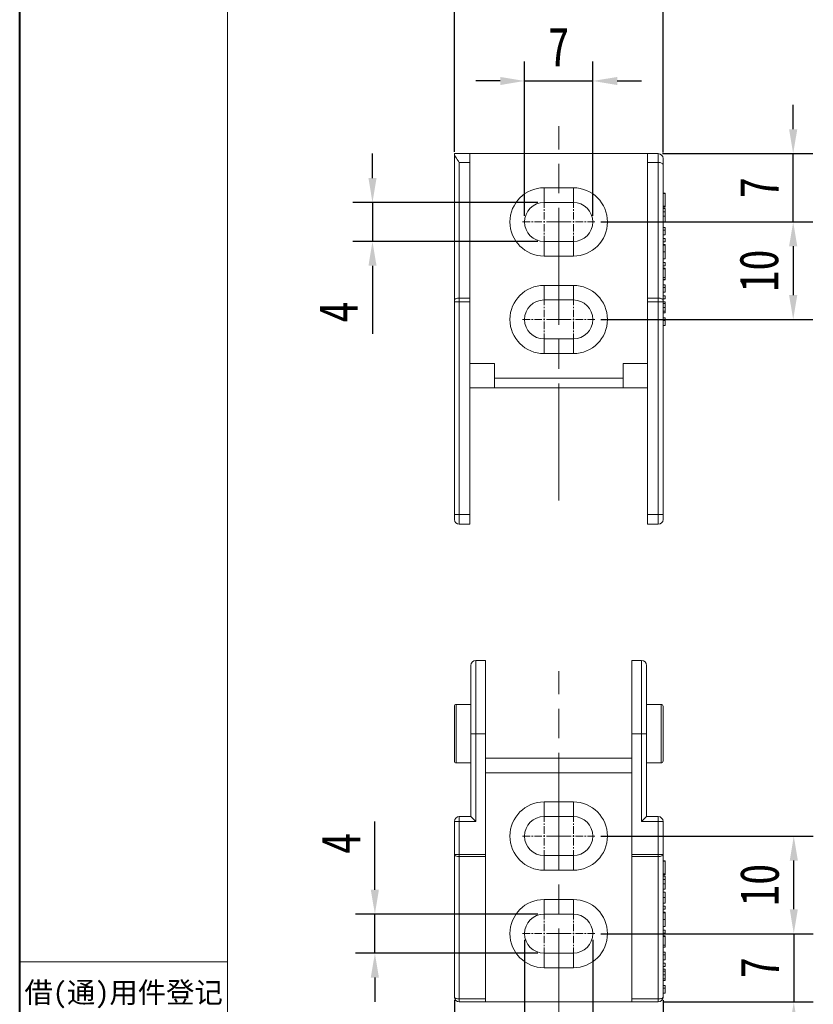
# Model space of a CAD drawing. Header units: millimetres. Extents: x 3186 to 3545, y -371 to -118.
# Tile 4 of 27: x 3186 to 3267, y -283 to -182. Entities that reach past the tile are written whole.
import ezdxf

# ---------------------------------------------------------------- set-up
doc = ezdxf.new("R2010")
doc.units = ezdxf.units.MM
doc.linetypes.add('ACAD_ISO08W100', pattern=[36, 24, -3, 6, -3])
doc.linetypes.add('CENTER', pattern=[0.6, 0.375, -0.075, 0.075, -0.075])
doc.layers.add('中心线', color=1, linetype='CENTER', lineweight=25)
doc.styles.get("Standard").update_dxf_attribs({"font": '仿宋_GB2312.ttf', "width": 0.8})
doc.styles.add('样式 3.5', font='仿宋_GB2312.ttf')
doc.dimstyles.new('副本ISO-10', dxfattribs={"dimtxt": 4, "dimasz": 2.5, "dimexe": 2, "dimexo": 0.625, "dimgap": 1.5, "dimtad": 1, "dimdsep": 46, "dimtxsty": 'Standard', "dimcen": 2.5, "dimadec": 0, "dimazin": 0, "dimtfac": 1, "dimtmove": 0, "dimatfit": 3, "dimfxl": 0, "dimarcsym": 0})

# ---------------------------------------------------------------- blocks, each defined once
blk = doc.blocks.new('*D140')
at = {"color": 0, "lineweight": -2}
for p, q in [((3237.78, -201.81), (3237.78, -185.98)), ((3244.78, -201.81), (3244.78, -185.98)), ((3235.28, -187.98), (3232.78, -187.98)), ((3237.78, -187.98), (3244.78, -187.98)), ((3247.28, -187.98), (3249.78, -187.98))]:
    blk.add_line(p, q, dxfattribs=at)
at = {"color": 0, "lineweight": 9}
for points in [[(3235.28, -187.57), (3235.28, -188.4), (3237.78, -187.98)], [(3247.28, -187.57), (3247.28, -188.4), (3244.78, -187.98)]]:
    blk.add_solid(points, dxfattribs=at)
at = {"layer": 'Defpoints', "color": 0, "lineweight": 9}
for p in [(3244.78, -187.98), (3237.78, -202.43), (3244.78, -202.43)]:
    blk.add_point(p, dxfattribs=at)
at = {"color": 0, "lineweight": 9, "insert": (3241.28, -184.48), "char_height": 4, "attachment_point": 5}
blk.add_mtext('7', dxfattribs=at)
blk = doc.blocks.new('*D141')
at = {"color": 0, "lineweight": -2}
for p, q in [((3230.58, -195.26), (3230.58, -176.57)), ((3251.98, -195.31), (3251.98, -176.57)), ((3233.08, -178.57), (3249.48, -178.57))]:
    blk.add_line(p, q, dxfattribs=at)
at = {"color": 0, "lineweight": 9}
for points in [[(3233.08, -178.15), (3233.08, -178.98), (3230.58, -178.57)], [(3249.48, -178.15), (3249.48, -178.98), (3251.98, -178.57)]]:
    blk.add_solid(points, dxfattribs=at)
at = {"layer": 'Defpoints', "color": 0, "lineweight": 9}
for p in [(3251.98, -178.57), (3230.58, -195.89), (3251.98, -195.93)]:
    blk.add_point(p, dxfattribs=at)
at = {"color": 0, "lineweight": 9, "insert": (3241.28, -175.07), "char_height": 4, "attachment_point": 5}
blk.add_mtext('21.5', dxfattribs=at)
blk = doc.blocks.new('*D142')
at = {"color": 0, "lineweight": -2}
for p, q in [((3237.78, -276.02), (3237.78, -296.82)), ((3244.78, -276.02), (3244.78, -296.82)), ((3235.28, -294.82), (3232.78, -294.82)), ((3237.78, -294.82), (3244.78, -294.82)), ((3247.28, -294.82), (3249.78, -294.82))]:
    blk.add_line(p, q, dxfattribs=at)
at = {"color": 0, "lineweight": 9}
for points in [[(3235.28, -294.4), (3235.28, -295.24), (3237.78, -294.82)], [(3247.28, -294.4), (3247.28, -295.24), (3244.78, -294.82)]]:
    blk.add_solid(points, dxfattribs=at)
at = {"layer": 'Defpoints', "color": 0, "lineweight": 9}
for p in [(3237.78, -275.4), (3244.78, -275.4), (3244.78, -294.82)]:
    blk.add_point(p, dxfattribs=at)
at = {"color": 0, "lineweight": 9, "insert": (3241.28, -291.32), "char_height": 4, "attachment_point": 5}
blk.add_mtext('7', dxfattribs=at)
blk = doc.blocks.new('*D143')
at = {"color": 0, "lineweight": -2}
for p, q in [((3230.58, -282.21), (3230.58, -309.09)), ((3251.98, -282.21), (3251.98, -309.09)), ((3233.08, -307.09), (3249.48, -307.09))]:
    blk.add_line(p, q, dxfattribs=at)
at = {"color": 0, "lineweight": 9}
for points in [[(3233.08, -306.68), (3233.08, -307.51), (3230.58, -307.09)], [(3249.48, -306.68), (3249.48, -307.51), (3251.98, -307.09)]]:
    blk.add_solid(points, dxfattribs=at)
at = {"layer": 'Defpoints', "color": 0, "lineweight": 9}
for p in [(3230.58, -281.58), (3251.98, -281.58), (3251.98, -307.09)]:
    blk.add_point(p, dxfattribs=at)
at = {"color": 0, "lineweight": 9, "insert": (3241.28, -303.59), "char_height": 4, "attachment_point": 5}
blk.add_mtext('21.5', dxfattribs=at)
blk = doc.blocks.new('*D144')
at = {"color": 0, "lineweight": -2}
for p, q in [((3245.6, -202.43), (3267.32, -202.43)), ((3265.32, -204.93), (3265.32, -209.93)), ((3245.6, -212.43), (3267.32, -212.43))]:
    blk.add_line(p, q, dxfattribs=at)
at = {"color": 0, "lineweight": 9}
for points in [[(3264.9, -204.93), (3265.74, -204.93), (3265.32, -202.43)], [(3264.9, -209.93), (3265.74, -209.93), (3265.32, -212.43)]]:
    blk.add_solid(points, dxfattribs=at)
at = {"layer": 'Defpoints', "color": 0, "lineweight": 9}
for p in [(3244.98, -202.43), (3244.98, -212.43), (3265.32, -212.43)]:
    blk.add_point(p, dxfattribs=at)
at = {"color": 0, "lineweight": 9, "insert": (3261.82, -207.43), "char_height": 4, "attachment_point": 5, "rotation": 90}
blk.add_mtext('10', dxfattribs=at)
blk = doc.blocks.new('*D145')
at = {"color": 0, "lineweight": -2}
for p, q in [((3265.32, -192.93), (3265.32, -190.43)), ((3251.93, -195.43), (3267.32, -195.43)), ((3265.32, -202.43), (3265.32, -195.43)), ((3245.6, -202.43), (3267.32, -202.43)), ((3265.32, -204.93), (3265.32, -207.43))]:
    blk.add_line(p, q, dxfattribs=at)
at = {"color": 0, "lineweight": 9}
for points in [[(3264.9, -192.93), (3265.74, -192.93), (3265.32, -195.43)], [(3264.9, -204.93), (3265.74, -204.93), (3265.32, -202.43)]]:
    blk.add_solid(points, dxfattribs=at)
at = {"layer": 'Defpoints', "color": 0, "lineweight": 9}
for p in [(3251.3, -195.43), (3265.32, -195.43), (3244.98, -202.43)]:
    blk.add_point(p, dxfattribs=at)
at = {"color": 0, "lineweight": 9, "insert": (3261.82, -198.93), "char_height": 4, "attachment_point": 5, "rotation": 90}
blk.add_mtext('7', dxfattribs=at)
blk = doc.blocks.new('*D146')
at = {"color": 0, "lineweight": -2}
for p, q in [((3245.6, -265.4), (3267.38, -265.4)), ((3265.38, -272.9), (3265.38, -267.9)), ((3245.6, -275.4), (3267.38, -275.4))]:
    blk.add_line(p, q, dxfattribs=at)
at = {"color": 0, "lineweight": 9}
for points in [[(3264.97, -267.9), (3265.8, -267.9), (3265.38, -265.4)], [(3264.97, -272.9), (3265.8, -272.9), (3265.38, -275.4)]]:
    blk.add_solid(points, dxfattribs=at)
at = {"layer": 'Defpoints', "color": 0, "lineweight": 9}
for p in [(3244.98, -265.4), (3265.38, -265.4), (3244.98, -275.4)]:
    blk.add_point(p, dxfattribs=at)
at = {"color": 0, "lineweight": 9, "insert": (3261.88, -270.4), "char_height": 4, "attachment_point": 5, "rotation": 90}
blk.add_mtext('10', dxfattribs=at)
blk = doc.blocks.new('*D147')
at = {"color": 0, "lineweight": -2}
for p, q in [((3265.38, -272.9), (3265.38, -270.4)), ((3245.6, -275.4), (3267.38, -275.4)), ((3265.38, -275.4), (3265.38, -282.4)), ((3251.98, -282.4), (3267.38, -282.4)), ((3265.38, -284.9), (3265.38, -287.4))]:
    blk.add_line(p, q, dxfattribs=at)
at = {"color": 0, "lineweight": 9}
for points in [[(3264.97, -272.9), (3265.8, -272.9), (3265.38, -275.4)], [(3264.97, -284.9), (3265.8, -284.9), (3265.38, -282.4)]]:
    blk.add_solid(points, dxfattribs=at)
at = {"layer": 'Defpoints', "color": 0, "lineweight": 9}
for p in [(3244.98, -275.4), (3251.36, -282.4), (3265.38, -282.4)]:
    blk.add_point(p, dxfattribs=at)
at = {"color": 0, "lineweight": 9, "insert": (3261.88, -278.9), "char_height": 4, "attachment_point": 5, "rotation": 90}
blk.add_mtext('7', dxfattribs=at)
blk = doc.blocks.new('*D148')
at = {"color": 0, "lineweight": -2}
for p, q in [((3222.43, -270.9), (3222.43, -263.91)), ((3239.15, -273.4), (3220.43, -273.4)), ((3222.43, -277.4), (3222.43, -273.4)), ((3239.15, -277.4), (3220.43, -277.4)), ((3222.43, -279.9), (3222.43, -282.4))]:
    blk.add_line(p, q, dxfattribs=at)
at = {"color": 0, "lineweight": 9}
for points in [[(3222.01, -270.9), (3222.84, -270.9), (3222.43, -273.4)], [(3222.01, -279.9), (3222.84, -279.9), (3222.43, -277.4)]]:
    blk.add_solid(points, dxfattribs=at)
at = {"layer": 'Defpoints', "color": 0, "lineweight": 9}
for p in [(3222.43, -273.4), (3239.78, -273.4), (3239.78, -277.4)]:
    blk.add_point(p, dxfattribs=at)
at = {"color": 0, "lineweight": 9, "insert": (3218.93, -266.15), "char_height": 4, "attachment_point": 5, "rotation": 90}
blk.add_mtext('4', dxfattribs=at)
blk = doc.blocks.new('*D149')
at = {"color": 0, "lineweight": -2}
for p, q in [((3222.18, -197.93), (3222.18, -195.43)), ((3239.15, -200.43), (3220.18, -200.43)), ((3222.18, -200.43), (3222.18, -204.43)), ((3239.15, -204.43), (3220.18, -204.43)), ((3222.18, -206.93), (3222.18, -213.92))]:
    blk.add_line(p, q, dxfattribs=at)
at = {"color": 0, "lineweight": 9}
for points in [[(3221.77, -197.93), (3222.6, -197.93), (3222.18, -200.43)], [(3221.77, -206.93), (3222.6, -206.93), (3222.18, -204.43)]]:
    blk.add_solid(points, dxfattribs=at)
at = {"layer": 'Defpoints', "color": 0, "lineweight": 9}
for p in [(3239.78, -200.43), (3222.18, -204.43), (3239.78, -204.43)]:
    blk.add_point(p, dxfattribs=at)
at = {"color": 0, "lineweight": 9, "insert": (3218.68, -211.68), "char_height": 4, "attachment_point": 5, "rotation": 90}
blk.add_mtext('4', dxfattribs=at)

msp = doc.modelspace()

# ---------------------------------------------------------------- linework, layer by layer
at = {"color": 7, "lineweight": 40}
msp.add_line((3186.007, -371.251), (3186.007, -117.993), dxfattribs=at)
at = {"color": 7, "lineweight": 13}
msp.add_line((3207.325, -366.987), (3207.325, -122.257), dxfattribs=at)
at = {"color": 7, "linetype": 'Continuous', "lineweight": 15}
for p, q in [((3232.178, -195.434), (3230.578, -195.434)), ((3230.578, -195.434), (3230.578, -195.51)), ((3230.578, -210.442), (3230.578, -195.51)), ((3232.178, -196.338), (3232.178, -195.434)), ((3250.378, -195.434), (3232.178, -195.434)), ((3251.478, -195.434), (3250.378, -195.434)), ((3250.378, -195.434), (3250.378, -196.338)), ((3251.478, -196.338), (3251.478, -195.434)), ((3231.078, -210.244), (3231.078, -196.338)), ((3231.078, -196.338), (3232.178, -196.338)), ((3232.178, -210.244), (3232.178, -196.338)), ((3250.378, -196.338), (3251.478, -196.338)), ((3250.378, -196.338), (3250.378, -210.244)), ((3251.478, -196.338), (3251.478, -210.244)), ((3251.978, -210.442), (3251.978, -196.536)), ((3242.778, -198.934), (3239.778, -198.934)), ((3239.778, -200.434), (3239.778, -198.934)), ((3242.778, -200.434), (3242.778, -198.934)), ((3251.978, -199.485), (3252.178, -199.485)), ((3252.178, -199.511), (3251.978, -199.511)), ((3252.178, -199.511), (3252.178, -199.485)), ((3252.178, -200.819), (3252.178, -199.511)), ((3239.778, -200.434), (3242.778, -200.434)), ((3252.178, -200.819), (3251.978, -200.819)), ((3252.178, -200.921), (3252.178, -200.819)), ((3252.178, -200.921), (3251.978, -200.921)), ((3252.178, -201.049), (3251.978, -201.049)), ((3252.178, -201.407), (3251.978, -201.407)), ((3252.178, -201.833), (3251.978, -201.833)), ((3252.178, -202.408), (3252.178, -201.833)), ((3252.178, -202.408), (3251.978, -202.408)), ((3252.178, -202.998), (3251.978, -202.998)), ((3251.978, -203.27), (3252.178, -203.27)), ((3252.178, -203.767), (3251.978, -203.767)), ((3252.178, -202.998), (3252.178, -203.27)), ((3239.778, -205.934), (3239.778, -204.434)), ((3242.778, -204.434), (3239.778, -204.434)), ((3242.778, -204.434), (3242.778, -205.934)), ((3251.978, -204.126), (3252.178, -204.126)), ((3252.178, -204.46), (3251.978, -204.46)), ((3252.178, -204.742), (3251.978, -204.742)), ((3252.178, -204.819), (3251.978, -204.819)), ((3252.178, -204.46), (3252.178, -204.126)), ((3252.178, -205.514), (3251.978, -205.514)), ((3252.178, -206.229), (3252.178, -205.514)), ((3239.778, -205.934), (3242.778, -205.934)), ((3252.178, -206.229), (3251.978, -206.229)), ((3251.978, -206.588), (3252.178, -206.588)), ((3252.178, -206.921), (3251.978, -206.921)), ((3252.178, -206.921), (3252.178, -206.588)), ((3252.178, -207.178), (3251.978, -207.178)), ((3252.178, -207.254), (3251.978, -207.254)), ((3252.178, -208.126), (3252.178, -207.254)), ((3242.778, -208.934), (3239.778, -208.934)), ((3239.778, -210.434), (3239.778, -208.934)), ((3242.778, -210.434), (3242.778, -208.934)), ((3252.178, -208.126), (3251.978, -208.126)), ((3252.178, -208.331), (3251.978, -208.331)), ((3252.178, -208.357), (3251.978, -208.357)), ((3252.178, -208.87), (3251.978, -208.87)), ((3252.178, -208.331), (3252.178, -208.126)), ((3252.178, -208.357), (3252.178, -208.331)), ((3252.178, -208.87), (3252.178, -209.142)), ((3251.978, -209.142), (3252.178, -209.142)), ((3252.178, -209.639), (3251.978, -209.639)), ((3230.578, -210.641), (3231.078, -210.641)), ((3230.578, -232.434), (3230.578, -210.641)), ((3231.078, -210.244), (3231.078, -210.641)), ((3232.178, -210.244), (3231.078, -210.244)), ((3231.078, -232.434), (3231.078, -210.641)), ((3231.078, -210.641), (3232.178, -210.641)), ((3232.178, -210.641), (3232.178, -210.244)), ((3232.178, -232.434), (3232.178, -210.641)), ((3239.778, -210.434), (3242.778, -210.434)), ((3250.378, -210.244), (3250.378, -210.641)), ((3251.478, -210.244), (3250.378, -210.244)), ((3250.378, -210.641), (3251.478, -210.641)), ((3250.378, -210.641), (3250.378, -232.434)), ((3251.478, -210.641), (3251.478, -210.244)), ((3251.478, -210.641), (3251.978, -210.641)), ((3251.478, -210.641), (3251.478, -232.434)), ((3251.978, -209.998), (3252.178, -209.998)), ((3252.178, -210.331), (3251.978, -210.331)), ((3252.178, -210.613), (3251.978, -210.613)), ((3251.978, -232.434), (3251.978, -210.641)), ((3252.178, -210.787), (3251.978, -210.787)), ((3252.178, -210.331), (3252.178, -209.998)), ((3252.178, -211.19), (3251.978, -211.19)), ((3252.178, -211.593), (3251.978, -211.593)), ((3251.978, -211.767), (3252.178, -211.767)), ((3252.178, -212.28), (3251.978, -212.28)), ((3251.978, -212.553), (3252.178, -212.553)), ((3252.178, -212.28), (3252.178, -212.553)), ((3252.178, -213.049), (3251.978, -213.049)), ((3239.778, -215.934), (3239.778, -214.434)), ((3242.778, -214.434), (3239.778, -214.434)), ((3242.778, -214.434), (3242.778, -215.934)), ((3239.778, -215.934), (3242.778, -215.934)), ((3234.678, -216.934), (3232.178, -216.934)), ((3234.678, -216.934), (3234.678, -218.434)), ((3250.378, -216.934), (3247.878, -216.934)), ((3247.878, -218.434), (3247.878, -216.934)), ((3247.878, -218.434), (3234.678, -218.434)), ((3234.678, -218.434), (3234.678, -219.434)), ((3247.878, -218.434), (3247.878, -219.434)), ((3232.178, -219.434), (3234.678, -219.434)), ((3234.678, -219.434), (3247.878, -219.434)), ((3247.878, -219.434), (3250.378, -219.434)), ((3230.578, -232.434), (3231.078, -232.434)), ((3231.078, -232.434), (3231.078, -233.434)), ((3232.178, -232.434), (3231.078, -232.434)), ((3232.178, -233.434), (3232.178, -232.434)), ((3251.478, -232.434), (3250.378, -232.434)), ((3250.378, -232.434), (3250.378, -233.434)), ((3251.478, -233.434), (3251.478, -232.434)), ((3251.478, -232.434), (3251.978, -232.434)), ((3231.078, -233.434), (3232.178, -233.434)), ((3250.378, -233.434), (3251.478, -233.434)), ((3233.778, -247.396), (3232.778, -247.396)), ((3232.778, -247.396), (3232.778, -254.896)), ((3233.778, -254.896), (3233.778, -247.396)), ((3249.778, -247.396), (3248.778, -247.396)), ((3248.778, -247.396), (3248.778, -254.896)), ((3249.778, -254.896), (3249.778, -247.396)), ((3232.278, -251.896), (3230.778, -251.896)), ((3230.778, -251.896), (3230.778, -257.896)), ((3251.778, -251.896), (3250.278, -251.896)), ((3251.778, -257.896), (3251.778, -251.896)), ((3232.278, -254.896), (3232.778, -254.896)), ((3232.278, -254.896), (3232.278, -263.396)), ((3232.778, -254.896), (3233.778, -254.896)), ((3232.778, -263.896), (3232.778, -254.896)), ((3233.778, -267.293), (3233.778, -254.896)), ((3248.778, -254.896), (3249.778, -254.896)), ((3248.778, -254.896), (3248.778, -267.293)), ((3250.278, -254.896), (3249.778, -254.896)), ((3249.778, -254.896), (3249.778, -263.896)), ((3250.278, -263.396), (3250.278, -254.896)), ((3248.778, -257.396), (3233.778, -257.396)), ((3230.778, -257.896), (3232.278, -257.896)), ((3250.278, -257.896), (3251.778, -257.896)), ((3233.778, -258.896), (3248.778, -258.896)), ((3242.778, -261.896), (3239.778, -261.896)), ((3239.778, -263.396), (3239.778, -261.896)), ((3242.778, -261.896), (3242.778, -263.396)), ((3232.278, -263.396), (3231.078, -263.396)), ((3231.078, -263.396), (3231.078, -263.896)), ((3232.278, -263.396), (3232.778, -263.896)), ((3239.778, -263.396), (3242.778, -263.396)), ((3250.278, -263.396), (3249.778, -263.896)), ((3251.478, -263.396), (3250.278, -263.396)), ((3251.478, -263.896), (3251.478, -263.396)), ((3230.578, -263.896), (3230.578, -267.293)), ((3231.078, -263.896), (3230.578, -263.896)), ((3231.078, -267.293), (3231.078, -263.896)), ((3231.078, -263.896), (3232.778, -263.896)), ((3249.778, -263.896), (3251.478, -263.896)), ((3251.478, -263.896), (3251.478, -267.293)), ((3251.978, -263.896), (3251.478, -263.896)), ((3251.978, -263.896), (3251.978, -267.293)), ((3230.578, -267.293), (3231.078, -267.293)), ((3230.578, -267.293), (3230.578, -281.896)), ((3233.778, -267.293), (3231.078, -267.293)), ((3231.078, -267.293), (3231.078, -267.491)), ((3231.078, -267.491), (3233.778, -267.491)), ((3231.078, -282.095), (3231.078, -267.491)), ((3233.778, -267.491), (3233.778, -267.293)), ((3233.778, -282.095), (3233.778, -267.491)), ((3239.778, -267.396), (3239.778, -268.896)), ((3242.778, -267.396), (3239.778, -267.396)), ((3242.778, -267.396), (3242.778, -268.896)), ((3251.478, -267.293), (3248.778, -267.293)), ((3248.778, -267.293), (3248.778, -267.491)), ((3248.778, -267.491), (3251.478, -267.491)), ((3248.778, -267.491), (3248.778, -282.095)), ((3251.478, -267.491), (3251.478, -267.293)), ((3251.478, -267.293), (3251.978, -267.293)), ((3251.478, -267.491), (3251.478, -282.095)), ((3251.978, -267.293), (3251.978, -281.896)), ((3251.978, -267.927), (3252.178, -267.927)), ((3251.978, -267.953), (3252.178, -267.953)), ((3252.178, -267.953), (3252.178, -267.927)), ((3252.178, -269.261), (3252.178, -267.953)), ((3239.778, -268.896), (3242.778, -268.896)), ((3251.978, -269.261), (3252.178, -269.261)), ((3251.978, -269.363), (3252.178, -269.363)), ((3251.978, -269.492), (3252.178, -269.492)), ((3252.178, -269.363), (3252.178, -269.261)), ((3251.978, -269.85), (3252.178, -269.85)), ((3251.978, -270.276), (3252.178, -270.276)), ((3252.178, -270.276), (3252.178, -270.851)), ((3251.978, -270.851), (3252.178, -270.851)), ((3251.978, -271.133), (3252.178, -271.133)), ((3242.778, -271.896), (3239.778, -271.896)), ((3239.778, -273.396), (3239.778, -271.896)), ((3242.778, -271.896), (3242.778, -273.396)), ((3251.978, -271.683), (3252.178, -271.683)), ((3251.978, -272.261), (3252.178, -272.261)), ((3251.978, -272.286), (3252.178, -272.286)), ((3239.778, -273.396), (3242.778, -273.396)), ((3251.978, -272.568), (3252.178, -272.568)), ((3251.978, -272.902), (3252.178, -272.902)), ((3251.978, -273.184), (3252.178, -273.184)), ((3251.978, -273.261), (3252.178, -273.261)), ((3252.178, -272.902), (3252.178, -272.568)), ((3251.978, -273.956), (3252.178, -273.956)), ((3252.178, -273.956), (3252.178, -274.671)), ((3251.978, -274.671), (3252.178, -274.671)), ((3251.978, -275.03), (3252.178, -275.03)), ((3251.978, -275.363), (3252.178, -275.363)), ((3252.178, -275.363), (3252.178, -275.03)), ((3251.978, -275.62), (3252.178, -275.62)), ((3251.978, -275.697), (3252.178, -275.697)), ((3251.978, -276.568), (3252.178, -276.568)), ((3252.178, -276.568), (3252.178, -275.697)), ((3252.178, -276.774), (3252.178, -276.568)), ((3239.778, -277.396), (3239.778, -278.896)), ((3242.778, -277.396), (3239.778, -277.396)), ((3242.778, -277.396), (3242.778, -278.896)), ((3251.978, -276.774), (3252.178, -276.774)), ((3251.978, -276.799), (3252.178, -276.799)), ((3252.178, -277.312), (3251.978, -277.312)), ((3251.978, -277.584), (3252.178, -277.584)), ((3252.178, -276.799), (3252.178, -276.774)), ((3252.178, -277.312), (3252.178, -277.584)), ((3251.978, -278.081), (3252.178, -278.081)), ((3251.978, -278.44), (3252.178, -278.44)), ((3252.178, -278.774), (3252.178, -278.44)), ((3239.778, -278.896), (3242.778, -278.896)), ((3251.978, -278.774), (3252.178, -278.774)), ((3251.978, -279.056), (3252.178, -279.056)), ((3251.978, -279.229), (3252.178, -279.229)), ((3251.978, -279.633), (3252.178, -279.633)), ((3252.178, -280.035), (3251.978, -280.035)), ((3251.978, -280.209), (3252.178, -280.209)), ((3252.178, -280.722), (3251.978, -280.722)), ((3251.978, -280.995), (3252.178, -280.995)), ((3251.978, -281.492), (3252.178, -281.492)), ((3252.178, -280.722), (3252.178, -280.995)), ((3233.778, -282.095), (3231.078, -282.095)), ((3231.078, -282.095), (3231.078, -282.396)), ((3231.078, -282.396), (3233.778, -282.396)), ((3233.778, -282.396), (3233.778, -282.095)), ((3233.778, -282.396), (3248.778, -282.396)), ((3251.478, -282.095), (3248.778, -282.095)), ((3248.778, -282.095), (3248.778, -282.396)), ((3248.778, -282.396), (3251.478, -282.396)), ((3251.478, -282.396), (3251.478, -282.095))]:
    msp.add_line(p, q, dxfattribs=at)
at = {"color": 1, "linetype": 'CENTER', "lineweight": 9, "ltscale": 2.032}
for p, q in [((3239.778, -204.634), (3239.778, -200.234)), ((3242.778, -204.634), (3242.778, -200.234)), ((3237.578, -202.434), (3241.978, -202.434)), ((3240.578, -202.434), (3244.978, -202.434)), ((3239.778, -214.634), (3239.778, -210.234)), ((3242.778, -214.634), (3242.778, -210.234)), ((3237.578, -212.434), (3241.978, -212.434)), ((3240.578, -212.434), (3244.978, -212.434)), ((3239.778, -267.596), (3239.778, -263.196)), ((3242.778, -267.596), (3242.778, -263.196)), ((3237.578, -265.396), (3241.978, -265.396)), ((3240.578, -265.396), (3244.978, -265.396)), ((3239.778, -277.596), (3239.778, -273.196)), ((3242.778, -277.596), (3242.778, -273.196)), ((3237.578, -275.396), (3241.978, -275.396)), ((3240.578, -275.396), (3244.978, -275.396))]:
    msp.add_line(p, q, dxfattribs=at)
at = {"color": 7, "lineweight": 15}
msp.add_line((3186.007, -278.304), (3207.325, -278.304), dxfattribs=at)
at = {"color": 7, "linetype": 'Continuous', "lineweight": 15, "flags": 128}
for points in [[(3251.978, -196.536), (3251.968, -196.498), (3251.94, -196.46), (3251.894, -196.426), (3251.831, -196.396), (3251.756, -196.371), (3251.669, -196.353), (3251.575, -196.341), (3251.478, -196.338)], [(3230.578, -210.442), (3230.587, -210.404), (3230.616, -210.366), (3230.662, -210.332), (3230.724, -210.302), (3230.8, -210.277), (3230.886, -210.259), (3230.98, -210.247), (3231.078, -210.244)], [(3251.478, -210.244), (3251.575, -210.247), (3251.669, -210.259), (3251.756, -210.277), (3251.831, -210.302), (3251.894, -210.332), (3251.94, -210.366), (3251.968, -210.404), (3251.978, -210.442)], [(3231.078, -267.491), (3230.98, -267.488), (3230.886, -267.476), (3230.8, -267.458), (3230.724, -267.433), (3230.662, -267.403), (3230.616, -267.369), (3230.587, -267.331), (3230.578, -267.293)], [(3251.978, -267.293), (3251.968, -267.331), (3251.94, -267.369), (3251.894, -267.403), (3251.831, -267.433), (3251.756, -267.458), (3251.669, -267.476), (3251.575, -267.488), (3251.478, -267.491)], [(3230.578, -281.896), (3230.587, -281.935), (3230.616, -281.972), (3230.662, -282.007), (3230.724, -282.037), (3230.8, -282.062), (3230.886, -282.08), (3230.98, -282.091), (3231.078, -282.095)], [(3251.478, -282.095), (3251.575, -282.091), (3251.669, -282.08), (3251.756, -282.062), (3251.831, -282.037), (3251.894, -282.007), (3251.94, -281.972), (3251.968, -281.935), (3251.978, -281.896)]]:
    msp.add_lwpolyline(points, dxfattribs=at)
at = {"color": 7, "linetype": 'Continuous', "lineweight": 15}
for centre, radius, start, end in [((3251.478, -195.934), 0.5, 0, 90), ((3239.778, -202.434), 3.5, 90, 270), ((3242.778, -202.434), 3.5, 270, 90), ((3239.778, -202.434), 2, 90, 270), ((3242.778, -202.434), 2, 270, 90), ((3239.778, -212.434), 3.5, 90, 270), ((3242.778, -212.434), 3.5, 270, 90), ((3239.778, -212.434), 2, 90, 270), ((3242.778, -212.434), 2, 270, 90), ((3231.078, -232.934), 0.5, 180, 270), ((3251.478, -232.934), 0.5, 270, 0), ((3232.778, -247.896), 0.5, 90, 180), ((3249.778, -247.896), 0.5, 0, 90), ((3230.778, -252.096), 0.2, 90, 180), ((3251.778, -252.096), 0.2, 0, 90), ((3230.778, -257.696), 0.2, 180, 270), ((3251.778, -257.696), 0.2, 270, 0), ((3239.778, -265.396), 3.5, 90, 270), ((3242.778, -265.396), 3.5, 270, 90), ((3231.078, -263.896), 0.5, 90, 180), ((3239.778, -265.396), 2, 90, 270), ((3242.778, -265.396), 2, 270, 90), ((3251.478, -263.896), 0.5, 0, 90), ((3239.778, -275.396), 3.5, 90, 270), ((3242.778, -275.396), 3.5, 270, 90), ((3239.778, -275.396), 2, 90, 270), ((3242.778, -275.396), 2, 270, 90), ((3231.078, -281.896), 0.5, 180, 270), ((3251.478, -281.896), 0.5, 270, 0)]:
    msp.add_arc(centre, radius, start, end, dxfattribs=at)
for points, knots in [([(3231.078, -196.338), (3231.021, -196.247), (3230.964, -196.16), (3230.855, -195.997), (3230.802, -195.919), (3230.706, -195.775), (3230.664, -195.71), (3230.599, -195.595), (3230.578, -195.547), (3230.578, -195.51)], [0, 0, 0, 0, 0.25, 0.25, 0.5, 0.5, 0.75, 0.75, 1, 1, 1, 1]), ([(3251.978, -195.934), (3251.978, -195.934), (3251.978, -195.991), (3251.978, -196.205), (3251.978, -196.357), (3251.978, -196.536)], [0, 0, 0, 0, 0.5, 0.5, 1, 1, 1, 1]), ([(3252.178, -201.407), (3252.178, -201.395), (3252.178, -201.37), (3252.178, -201.334), (3252.178, -201.3), (3252.178, -201.267), (3252.178, -201.236), (3252.178, -201.206), (3252.178, -201.178), (3252.178, -201.152), (3252.178, -201.127), (3252.178, -201.107), (3252.178, -201.088), (3252.178, -201.074), (3252.178, -201.063), (3252.178, -201.055), (3252.178, -201.05), (3252.178, -201.05), (3252.178, -201.049)], [0, 0, 0, 0, 0.0531531, 0.10660211, 0.15962592, 0.21390726, 0.26871604, 0.32527413, 0.38354155, 0.44429487, 0.50639618, 0.56972005, 0.63495238, 0.7021433, 0.77189994, 0.84458669, 0.92052582, 1, 1, 1, 1]), ([(3252.178, -201.833), (3252.178, -201.807), (3252.178, -201.758), (3252.178, -201.687), (3252.178, -201.623), (3252.178, -201.566), (3252.178, -201.516), (3252.178, -201.474), (3252.178, -201.438), (3252.178, -201.417), (3252.178, -201.407)], [0, 0, 0, 0, 0.18255656, 0.34830187, 0.49819518, 0.63040817, 0.74694976, 0.8478571, 0.93142876, 1, 1, 1, 1]), ([(3252.178, -203.767), (3252.178, -203.745), (3252.178, -203.697), (3252.178, -203.627), (3252.178, -203.554), (3252.178, -203.493), (3252.178, -203.445), (3252.178, -203.411), (3252.178, -203.379), (3252.178, -203.352), (3252.178, -203.327), (3252.178, -203.305), (3252.178, -203.286), (3252.178, -203.276), (3252.178, -203.27)], [0, 0, 0, 0, 0.1004267, 0.2108315, 0.3329634, 0.4674178, 0.5371338, 0.6053531, 0.6722996, 0.7387814, 0.8042584, 0.8690499, 0.9341999, 1, 1, 1, 1]), ([(3252.178, -204.819), (3252.178, -204.812), (3252.178, -204.775), (3252.178, -204.75), (3252.178, -204.744), (3252.178, -204.742)], [0, 0, 0, 0, 0.097673, 0.5875395, 1, 1, 1, 1]), ([(3252.178, -205.514), (3252.178, -205.497), (3252.178, -205.464), (3252.178, -205.416), (3252.178, -205.371), (3252.178, -205.33), (3252.178, -205.292), (3252.178, -205.257), (3252.178, -205.226), (3252.178, -205.19), (3252.178, -205.147), (3252.178, -205.098), (3252.178, -205.053), (3252.178, -205.01), (3252.178, -204.97), (3252.178, -204.934), (3252.178, -204.902), (3252.178, -204.872), (3252.178, -204.848), (3252.178, -204.831), (3252.178, -204.821), (3252.178, -204.819), (3252.178, -204.819)], [0, 0, 0, 0, 0.0521342, 0.1010152, 0.1466603, 0.1886601, 0.2270834, 0.2622612, 0.2942895, 0.322814, 0.3760579, 0.4282557, 0.4799874, 0.5321772, 0.5853213, 0.639214, 0.6951798, 0.7537851, 0.8135826, 0.8740107, 0.9355446, 1, 1, 1, 1]), ([(3252.178, -207.224), (3252.178, -207.211), (3252.178, -207.179), (3252.178, -207.178), (3252.178, -207.178)], [0, 0, 0, 0, 0.4023306, 1, 1, 1, 1]), ([(3252.178, -209.639), (3252.178, -209.616), (3252.178, -209.569), (3252.178, -209.499), (3252.178, -209.426), (3252.178, -209.365), (3252.178, -209.317), (3252.178, -209.283), (3252.178, -209.251), (3252.178, -209.223), (3252.178, -209.198), (3252.178, -209.177), (3252.178, -209.158), (3252.178, -209.147), (3252.178, -209.142)], [0, 0, 0, 0, 0.1004267, 0.2108315, 0.3329634, 0.4674178, 0.5371338, 0.6053531, 0.6722996, 0.7387814, 0.8042584, 0.8690499, 0.9341999, 1, 1, 1, 1]), ([(3230.578, -210.641), (3230.578, -210.618), (3230.578, -210.573), (3230.578, -210.506), (3230.578, -210.464), (3230.578, -210.442)], [0, 0, 0, 0, 0.3343832, 0.6656168, 1, 1, 1, 1]), ([(3252.178, -210.787), (3252.178, -210.773), (3252.178, -210.744), (3252.178, -210.709), (3252.178, -210.679), (3252.178, -210.655), (3252.178, -210.636), (3252.178, -210.623), (3252.178, -210.615), (3252.178, -210.614), (3252.178, -210.613)], [0, 0, 0, 0, 0.092469, 0.1921195, 0.3009583, 0.4188577, 0.5474991, 0.6870626, 0.8374524, 1, 1, 1, 1]), ([(3252.178, -211.19), (3252.178, -211.169), (3252.178, -211.128), (3252.178, -211.069), (3252.178, -211.013), (3252.178, -210.96), (3252.178, -210.911), (3252.178, -210.866), (3252.178, -210.823), (3252.178, -210.799), (3252.178, -210.787)], [0, 0, 0, 0, 0.1334462, 0.2598829, 0.3826649, 0.503602, 0.6231246, 0.7452269, 0.8700778, 1, 1, 1, 1]), ([(3252.178, -211.593), (3252.178, -211.58), (3252.178, -211.557), (3252.178, -211.514), (3252.178, -211.469), (3252.178, -211.42), (3252.178, -211.368), (3252.178, -211.312), (3252.178, -211.252), (3252.178, -211.211), (3252.178, -211.19)], [0, 0, 0, 0, 0.12937015, 0.25424038, 0.37522688, 0.49491005, 0.61566474, 0.73882432, 0.86588998, 1, 1, 1, 1]), ([(3252.178, -211.767), (3252.178, -211.767), (3252.178, -211.766), (3252.178, -211.758), (3252.178, -211.744), (3252.178, -211.725), (3252.178, -211.701), (3252.178, -211.671), (3252.178, -211.636), (3252.178, -211.607), (3252.178, -211.593)], [0, 0, 0, 0, 0.1613525, 0.3114873, 0.4507821, 0.5792275, 0.6973014, 0.8063014, 0.9067357, 1, 1, 1, 1]), ([(3252.178, -213.049), (3252.178, -213.027), (3252.178, -212.979), (3252.178, -212.909), (3252.178, -212.836), (3252.178, -212.775), (3252.178, -212.727), (3252.178, -212.693), (3252.178, -212.661), (3252.178, -212.634), (3252.178, -212.609), (3252.178, -212.587), (3252.178, -212.568), (3252.178, -212.558), (3252.178, -212.553)], [0, 0, 0, 0, 0.1004267, 0.2108315, 0.3329634, 0.4674178, 0.5371338, 0.6053531, 0.6722996, 0.7387814, 0.8042584, 0.8690499, 0.9341999, 1, 1, 1, 1]), ([(3230.578, -232.934), (3230.578, -232.933), (3230.578, -232.932), (3230.578, -232.919), (3230.578, -232.896), (3230.578, -232.855), (3230.578, -232.79), (3230.578, -232.711), (3230.578, -232.622), (3230.578, -232.528), (3230.578, -232.466), (3230.578, -232.434)], [0, 0, 0, 0, 0.0795968, 0.1592228, 0.2401291, 0.3686016, 0.5000689, 0.6285428, 0.7600114, 0.8792821, 1, 1, 1, 1]), ([(3250.278, -250.21), (3250.278, -250.015), (3250.278, -249.624), (3250.278, -249.121), (3250.278, -248.689), (3250.278, -248.344), (3250.278, -248.089), (3250.278, -247.944), (3250.278, -247.883), (3250.278, -247.899), (3250.278, -247.9)], [0, 0, 0, 0, 0.1388327, 0.2777092, 0.4204876, 0.5633543, 0.7061327, 0.8489995, 0.9878324, 1, 1, 1, 1]), ([(3230.578, -257.696), (3230.578, -257.696), (3230.578, -256.442), (3230.578, -253.351), (3230.578, -252.096), (3230.578, -252.096)], [0, 0, 0, 0, 0.5, 0.5, 1, 1, 1, 1]), ([(3251.978, -252.096), (3251.978, -252.096), (3251.978, -253.351), (3251.978, -256.442), (3251.978, -257.696), (3251.978, -257.696)], [0, 0, 0, 0, 0.5, 0.5, 1, 1, 1, 1]), ([(3252.178, -269.492), (3252.178, -269.492), (3252.178, -269.492), (3252.178, -269.497), (3252.178, -269.505), (3252.178, -269.516), (3252.178, -269.531), (3252.178, -269.549), (3252.178, -269.57), (3252.178, -269.594), (3252.178, -269.62), (3252.178, -269.648), (3252.178, -269.678), (3252.178, -269.709), (3252.178, -269.742), (3252.178, -269.776), (3252.178, -269.812), (3252.178, -269.837), (3252.178, -269.85)], [0, 0, 0, 0, 0.0794742, 0.1554133, 0.2281001, 0.2978567, 0.3650476, 0.4302799, 0.4936038, 0.5557051, 0.6164584, 0.6747259, 0.731284, 0.7860927, 0.8403741, 0.8933979, 0.9468469, 1, 1, 1, 1]), ([(3252.178, -269.85), (3252.178, -269.859), (3252.178, -269.88), (3252.178, -269.916), (3252.178, -269.958), (3252.178, -270.008), (3252.178, -270.065), (3252.178, -270.129), (3252.178, -270.2), (3252.178, -270.25), (3252.178, -270.276)], [0, 0, 0, 0, 0.06857124, 0.1521429, 0.25305024, 0.36959183, 0.50180482, 0.65169813, 0.81744344, 1, 1, 1, 1]), ([(3252.178, -271.683), (3252.178, -271.663), (3252.178, -271.622), (3252.178, -271.563), (3252.178, -271.507), (3252.178, -271.454), (3252.178, -271.405), (3252.178, -271.359), (3252.178, -271.317), (3252.178, -271.279), (3252.178, -271.245), (3252.178, -271.214), (3252.178, -271.189), (3252.178, -271.169), (3252.178, -271.153), (3252.178, -271.141), (3252.178, -271.134), (3252.178, -271.133), (3252.178, -271.133)], [0, 0, 0, 0, 0.07180264, 0.13991782, 0.20541917, 0.26869135, 0.3298227, 0.390244, 0.45095694, 0.51179518, 0.57245757, 0.63217987, 0.69128264, 0.75040689, 0.81033251, 0.87159348, 0.9346312, 1, 1, 1, 1]), ([(3252.178, -272.261), (3252.178, -272.258), (3252.178, -272.253), (3252.178, -272.239), (3252.178, -272.222), (3252.178, -272.201), (3252.178, -272.176), (3252.178, -272.146), (3252.178, -272.113), (3252.178, -272.076), (3252.178, -272.035), (3252.178, -271.992), (3252.178, -271.947), (3252.178, -271.899), (3252.178, -271.848), (3252.178, -271.795), (3252.178, -271.74), (3252.178, -271.703), (3252.178, -271.683)], [0, 0, 0, 0, 0.0836347, 0.1620569, 0.23546846, 0.30397921, 0.36892343, 0.43015642, 0.48820895, 0.54512324, 0.6008185, 0.65603122, 0.71080402, 0.76589878, 0.82195649, 0.8792175, 0.93874307, 1, 1, 1, 1]), ([(3252.178, -273.184), (3252.178, -273.187), (3252.178, -273.192), (3252.178, -273.244), (3252.178, -273.261)], [0, 0, 0, 0, 0.6671151, 1, 1, 1, 1]), ([(3252.178, -273.261), (3252.178, -273.261), (3252.178, -273.263), (3252.178, -273.273), (3252.178, -273.29), (3252.178, -273.315), (3252.178, -273.344), (3252.178, -273.376), (3252.178, -273.413), (3252.178, -273.452), (3252.178, -273.495), (3252.178, -273.541), (3252.178, -273.589), (3252.178, -273.632), (3252.178, -273.669), (3252.178, -273.7), (3252.178, -273.734), (3252.178, -273.772), (3252.178, -273.813), (3252.178, -273.858), (3252.178, -273.906), (3252.178, -273.939), (3252.178, -273.956)], [0, 0, 0, 0, 0.0644554, 0.1259893, 0.1864174, 0.2462149, 0.3048202, 0.360786, 0.4146787, 0.4678228, 0.5200126, 0.5717443, 0.6239421, 0.677186, 0.7057105, 0.7377388, 0.7729166, 0.8113399, 0.8533397, 0.8989848, 0.9478658, 1, 1, 1, 1]), ([(3252.178, -275.667), (3252.178, -275.654), (3252.178, -275.622), (3252.178, -275.621), (3252.178, -275.62)], [0, 0, 0, 0, 0.408388, 1, 1, 1, 1]), ([(3252.178, -277.584), (3252.178, -277.59), (3252.178, -277.6), (3252.178, -277.619), (3252.178, -277.641), (3252.178, -277.666), (3252.178, -277.693), (3252.178, -277.725), (3252.178, -277.759), (3252.178, -277.807), (3252.178, -277.868), (3252.178, -277.941), (3252.178, -278.011), (3252.178, -278.059), (3252.178, -278.081)], [0, 0, 0, 0, 0.0658001, 0.1309501, 0.1957416, 0.2612186, 0.3277004, 0.3946469, 0.4628662, 0.5325822, 0.6670366, 0.7891685, 0.8995733, 1, 1, 1, 1]), ([(3252.178, -279.229), (3252.178, -279.215), (3252.178, -279.186), (3252.178, -279.151), (3252.178, -279.121), (3252.178, -279.097), (3252.178, -279.079), (3252.178, -279.065), (3252.178, -279.057), (3252.178, -279.056), (3252.178, -279.056)], [0, 0, 0, 0, 0.092469, 0.1921195, 0.3009583, 0.4188577, 0.5474991, 0.6870626, 0.8374524, 1, 1, 1, 1]), ([(3252.178, -279.633), (3252.178, -279.612), (3252.178, -279.571), (3252.178, -279.511), (3252.178, -279.455), (3252.178, -279.402), (3252.178, -279.353), (3252.178, -279.308), (3252.178, -279.266), (3252.178, -279.241), (3252.178, -279.229)], [0, 0, 0, 0, 0.1334462, 0.2598829, 0.3826649, 0.503602, 0.6231246, 0.7452269, 0.8700778, 1, 1, 1, 1]), ([(3252.178, -280.035), (3252.178, -280.023), (3252.178, -279.999), (3252.178, -279.957), (3252.178, -279.912), (3252.178, -279.862), (3252.178, -279.81), (3252.178, -279.754), (3252.178, -279.694), (3252.178, -279.654), (3252.178, -279.633)], [0, 0, 0, 0, 0.12937015, 0.25424038, 0.37522688, 0.49491005, 0.61566474, 0.73882432, 0.86588998, 1, 1, 1, 1]), ([(3252.178, -280.209), (3252.178, -280.209), (3252.178, -280.208), (3252.178, -280.2), (3252.178, -280.187), (3252.178, -280.168), (3252.178, -280.143), (3252.178, -280.114), (3252.178, -280.078), (3252.178, -280.049), (3252.178, -280.035)], [0, 0, 0, 0, 0.1613525, 0.3114873, 0.4507821, 0.5792275, 0.6973014, 0.8063014, 0.9067357, 1, 1, 1, 1]), ([(3252.178, -280.995), (3252.178, -281), (3252.178, -281.01), (3252.178, -281.029), (3252.178, -281.051), (3252.178, -281.076), (3252.178, -281.104), (3252.178, -281.135), (3252.178, -281.169), (3252.178, -281.218), (3252.178, -281.278), (3252.178, -281.352), (3252.178, -281.421), (3252.178, -281.469), (3252.178, -281.492)], [0, 0, 0, 0, 0.0658001, 0.1309501, 0.1957416, 0.2612186, 0.3277004, 0.3946469, 0.4628662, 0.5325822, 0.6670366, 0.7891685, 0.8995733, 1, 1, 1, 1])]:
    msp.add_open_spline(points, degree=3, knots=knots, dxfattribs=at)
for points in [[(3251.978, -210.442), (3251.978, -210.505), (3251.978, -210.573), (3251.978, -210.641)], [(3251.978, -232.434), (3251.978, -232.71), (3251.978, -232.934), (3251.978, -232.934)], [(3232.278, -250.21), (3232.278, -248.737), (3232.278, -247.896), (3232.278, -247.896)], [(3232.278, -254.896), (3232.278, -253.165), (3232.278, -251.496), (3232.278, -250.21)], [(3250.278, -250.21), (3250.278, -251.496), (3250.278, -253.165), (3250.278, -254.896)]]:
    msp.add_open_spline(points, degree=3, dxfattribs=at)
at = {"layer": '中心线', "linetype": 'ACAD_ISO08W100', "lineweight": 13, "ltscale": 0.5}
for p, q in [((3241.278, -230.991), (3241.278, -192.613)), ((3241.278, -286.856), (3241.278, -248.478))]:
    msp.add_line(p, q, dxfattribs=at)

# ---------------------------------------------------------------- texts
at = {"color": 7, "linetype": 'CENTER', "lineweight": 18, "insert": (3196.666, -281.715), "char_height": 2.1318, "width": 21.31797, "attachment_point": 5, "style": '样式 3.5'}
msp.add_mtext('{\\fSimSun|b0|i0|c134|p2;借}({\\fSimSun|b0|i0|c134|p2;通}){\\fSimSun|b0|i0|c134|p2;用件登记}', dxfattribs=at)

# ---------------------------------------------------------------- dimensions: what is measured, and where the dimension line sits
at = {"color": 5, "lineweight": 9}
for base, p1, p2, picture, middle in [((3251.978, -178.568), (3230.578, -195.885), (3251.978, -195.934), '*D141', (3241.278, -175.068)), ((3251.978, -307.093), (3230.578, -281.58), (3251.978, -281.58), '*D143', (3241.278, -303.593))]:
    dim = msp.add_linear_dim(base=base, p1=p1, p2=p2, text='21.5', dimstyle='副本ISO-10', dxfattribs=at)
    dim.commit()
    dim.dimension.update_dxf_attribs({"geometry": picture, "text_midpoint": middle})
for base, p1, p2, picture, middle in [((3244.778, -187.984), (3237.778, -202.434), (3244.778, -202.434), '*D140', (3241.278, -184.484)), ((3244.778, -294.819), (3237.778, -275.396), (3244.778, -275.396), '*D142', (3241.278, -291.319))]:
    dim = msp.add_linear_dim(base=base, p1=p1, p2=p2, dimstyle='副本ISO-10', dxfattribs=at)
    dim.commit()
    dim.dimension.update_dxf_attribs({"geometry": picture, "text_midpoint": middle})
for base, p1, p2, picture, middle in [((3265.319, -195.434), (3244.978, -202.434), (3251.301, -195.434), '*D145', (3261.819, -198.934)), ((3222.184, -204.434), (3239.778, -200.434), (3239.778, -204.434), '*D149', (3218.684, -211.678)), ((3265.319, -212.434), (3244.978, -202.434), (3244.978, -212.434), '*D144', (3261.819, -207.434)), ((3222.427, -273.396), (3239.778, -277.396), (3239.778, -273.396), '*D148', (3218.927, -266.152)), ((3265.384, -265.396), (3244.978, -275.396), (3244.978, -265.396), '*D146', (3261.884, -270.396)), ((3265.384, -282.396), (3244.978, -275.396), (3251.357, -282.396), '*D147', (3261.884, -278.896))]:
    dim = msp.add_linear_dim(base=base, p1=p1, p2=p2, angle=90, dimstyle='副本ISO-10', dxfattribs=at)
    dim.commit()
    dim.dimension.update_dxf_attribs({"geometry": picture, "text_midpoint": middle})

doc.saveas('drawing.dxf')
